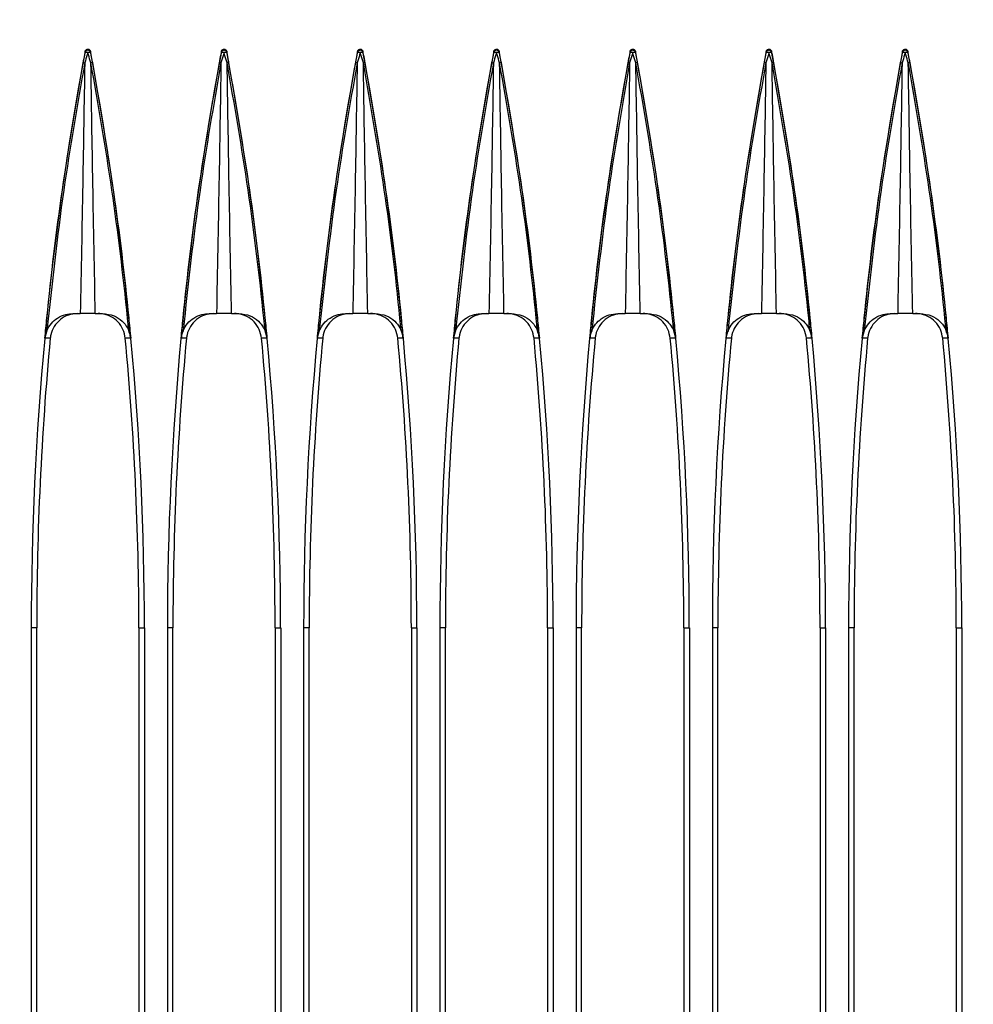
# Model space of a CAD drawing. Header units: millimetres. Extents: x 25 to 1935, y 715 to 2336.
# Tile 142 of 252: x 1300 to 1314, y 1004 to 1018. Entities that reach past the tile are written whole.
import ezdxf

# ---------------------------------------------------------------- set-up
doc = ezdxf.new("R2010")
doc.units = ezdxf.units.MM
doc.header["$LTSCALE"] = 2
doc.layers.get('0').update_dxf_attribs({"color": 2})
doc.styles.add('FS2312', font='simsun.ttf', dxfattribs={"width": 0.8})
doc.dimstyles.new('STANDARD$0', dxfattribs={"dimtxt": 3.5, "dimasz": 3, "dimexe": 1.5, "dimexo": 0.5, "dimgap": 1.5, "dimtad": 1, "dimdec": 1, "dimlfac": 5, "dimdsep": 46, "dimtxsty": 'FS2312', "dimblk1": 'OPEN', "dimblk2": 'OPEN', "dimsah": 1, "dimcen": 0, "dimclrd": 4, "dimclre": 4, "dimclrt": 4, "dimadec": 0, "dimazin": 0, "dimtfac": 1, "dimtdec": 1, "dimtmove": 1, "dimatfit": 0, "dimldrblk": 'OPEN', "dimfxl": 1, "dimtolj": 1, "dimtzin": 0, "dimlwd": 18, "dimlwe": 18, "dimarcsym": 1})

# ---------------------------------------------------------------- blocks, each defined once
blk = doc.blocks.new('_OPEN')
at = {"color": 0}
for p, q in [((-0.966, 0.259), (0, 0)), ((0, 0), (-1, 0)), ((0, 0), (-0.966, -0.259))]:
    blk.add_line(p, q, dxfattribs=at)
blk = doc.blocks.new('*D46')
at = {"color": 4, "lineweight": 18, "transparency": 16777216}
for p, q in [((1275.228, 1018.123), (1275.228, 1070.112)), ((1397.628, 1018.515), (1397.628, 1070.112)), ((1278.228, 1068.612), (1394.628, 1068.612))]:
    blk.add_line(p, q, dxfattribs=at)
at = {"layer": 'Defpoints', "color": 0, "transparency": 16777216}
for p in [(1397.628, 1068.612), (1397.628, 1018.015), (1275.228, 1017.623)]:
    blk.add_point(p, dxfattribs=at)
at = {"color": 4, "lineweight": 18, "transparency": 16777216, "xscale": 3, "yscale": 3, "zscale": 3, "rotation": 180}
blk.add_blockref('_OPEN', (1275.228, 1068.612), dxfattribs=at)
at = {"color": 4, "lineweight": 18, "transparency": 16777216, "xscale": 3, "yscale": 3, "zscale": 3}
blk.add_blockref('_OPEN', (1397.628, 1068.612), dxfattribs=at)
at = {"color": 4, "transparency": 16777216, "insert": (1336.428, 1071.862), "char_height": 3.5, "attachment_point": 5, "style": 'FS2312'}
blk.add_mtext('\\A1;612', dxfattribs=at)

msp = doc.modelspace()

# ---------------------------------------------------------------- linework, layer by layer
at = {"color": 2, "linetype": 'Continuous', "lineweight": 30}
for p, q in [((1301.389, 1017.655), (1301.389, 1017.67)), ((1301.467, 1017.67), (1301.467, 1017.655)), ((1303.389, 1017.655), (1303.389, 1017.67)), ((1303.467, 1017.67), (1303.467, 1017.655)), ((1305.389, 1017.655), (1305.389, 1017.67)), ((1305.467, 1017.67), (1305.467, 1017.655)), ((1307.389, 1017.655), (1307.389, 1017.67)), ((1307.467, 1017.67), (1307.467, 1017.655)), ((1309.389, 1017.655), (1309.389, 1017.67)), ((1309.467, 1017.67), (1309.467, 1017.655)), ((1311.389, 1017.655), (1311.389, 1017.67)), ((1311.467, 1017.67), (1311.467, 1017.655)), ((1313.389, 1017.655), (1313.389, 1017.67)), ((1313.467, 1017.67), (1313.467, 1017.655)), ((1301.21, 1013.82), (1301.318, 1013.82)), ((1301.538, 1013.82), (1301.646, 1013.82)), ((1303.21, 1013.82), (1303.318, 1013.82)), ((1303.538, 1013.82), (1303.646, 1013.82)), ((1305.21, 1013.82), (1305.318, 1013.82)), ((1305.538, 1013.82), (1305.646, 1013.82)), ((1307.21, 1013.82), (1307.318, 1013.82)), ((1307.538, 1013.82), (1307.646, 1013.82)), ((1309.21, 1013.82), (1309.318, 1013.82)), ((1309.538, 1013.82), (1309.646, 1013.82)), ((1311.21, 1013.82), (1311.318, 1013.82)), ((1311.538, 1013.82), (1311.646, 1013.82)), ((1313.21, 1013.82), (1313.318, 1013.82)), ((1313.538, 1013.82), (1313.646, 1013.82)), ((1300.597, 1009.204), (1300.597, 918.637)), ((1300.678, 1009.204), (1300.597, 1009.204)), ((1300.678, 990.62), (1300.678, 1009.204)), ((1302.178, 1009.204), (1302.26, 1009.204)), ((1302.178, 1009.204), (1302.178, 990.62)), ((1302.26, 1009.204), (1302.26, 918.637)), ((1302.597, 1009.204), (1302.597, 918.637)), ((1302.678, 1009.204), (1302.597, 1009.204)), ((1302.678, 990.62), (1302.678, 1009.204)), ((1304.178, 1009.204), (1304.26, 1009.204)), ((1304.178, 1009.204), (1304.178, 990.62)), ((1304.26, 1009.204), (1304.26, 918.637)), ((1304.597, 1009.204), (1304.597, 918.637)), ((1304.678, 1009.204), (1304.597, 1009.204)), ((1304.678, 990.62), (1304.678, 1009.204)), ((1306.178, 1009.204), (1306.26, 1009.204)), ((1306.178, 1009.204), (1306.178, 990.62)), ((1306.26, 1009.204), (1306.26, 918.637)), ((1306.597, 1009.204), (1306.597, 918.637)), ((1306.678, 1009.204), (1306.597, 1009.204)), ((1306.678, 990.62), (1306.678, 1009.204)), ((1308.178, 1009.204), (1308.26, 1009.204)), ((1308.178, 1009.204), (1308.178, 990.62)), ((1308.26, 1009.204), (1308.26, 918.637)), ((1308.597, 1009.204), (1308.597, 918.637)), ((1308.678, 1009.204), (1308.597, 1009.204)), ((1308.678, 990.62), (1308.678, 1009.204)), ((1310.178, 1009.204), (1310.26, 1009.204)), ((1310.178, 1009.204), (1310.178, 990.62)), ((1310.26, 1009.204), (1310.26, 918.637)), ((1310.597, 1009.204), (1310.597, 918.637)), ((1310.678, 1009.204), (1310.597, 1009.204)), ((1310.678, 990.62), (1310.678, 1009.204)), ((1312.178, 1009.204), (1312.26, 1009.204)), ((1312.178, 1009.204), (1312.178, 990.62)), ((1312.26, 1009.204), (1312.26, 918.637)), ((1312.597, 1009.204), (1312.597, 918.637)), ((1312.678, 1009.204), (1312.597, 1009.204)), ((1312.678, 990.62), (1312.678, 1009.204)), ((1314.178, 1009.204), (1314.26, 1009.204)), ((1314.178, 1009.204), (1314.178, 990.62)), ((1314.26, 1009.204), (1314.26, 918.637))]:
    msp.add_line(p, q, dxfattribs=at)
at = {"color": 2, "linetype": 'Continuous', "lineweight": 30, "flags": 128}
for points in [[(1300.877, 1013.458), (1300.838, 1013.458), (1300.8, 1013.458), (1300.799, 1013.458)], [(1302.058, 1013.458), (1302.057, 1013.458), (1302.018, 1013.458), (1301.979, 1013.458)], [(1302.877, 1013.458), (1302.838, 1013.458), (1302.8, 1013.458), (1302.799, 1013.458)], [(1304.058, 1013.458), (1304.057, 1013.458), (1304.018, 1013.458), (1303.979, 1013.458)], [(1304.877, 1013.458), (1304.838, 1013.458), (1304.8, 1013.458), (1304.799, 1013.458)], [(1306.058, 1013.458), (1306.057, 1013.458), (1306.018, 1013.458), (1305.979, 1013.458)], [(1306.877, 1013.458), (1306.838, 1013.458), (1306.8, 1013.458), (1306.799, 1013.458)], [(1308.058, 1013.458), (1308.057, 1013.458), (1308.018, 1013.458), (1307.979, 1013.458)], [(1308.877, 1013.458), (1308.838, 1013.458), (1308.829, 1013.458), (1308.8, 1013.458), (1308.799, 1013.458)], [(1310.058, 1013.458), (1310.057, 1013.458), (1310.018, 1013.458), (1309.979, 1013.458)], [(1310.877, 1013.458), (1310.838, 1013.458), (1310.8, 1013.458), (1310.799, 1013.458)], [(1312.058, 1013.458), (1312.057, 1013.458), (1312.018, 1013.458), (1311.979, 1013.458)], [(1312.877, 1013.458), (1312.838, 1013.458), (1312.8, 1013.458), (1312.799, 1013.458)], [(1314.058, 1013.458), (1314.057, 1013.458), (1314.018, 1013.458), (1313.979, 1013.458)]]:
    msp.add_lwpolyline(points, dxfattribs=at)
at = {"color": 2, "linetype": 'Continuous', "lineweight": 30}
for centre, radius, start, end in [((1301.428, 1017.646), 0.0402, 12.6345, 167.3655), ((1303.428, 1017.646), 0.0402, 12.6345, 167.3655), ((1305.428, 1017.646), 0.0402, 12.6345, 167.3655), ((1307.428, 1017.646), 0.0402, 12.6345, 167.3655), ((1309.428, 1017.646), 0.0402, 12.6345, 167.3655), ((1311.428, 1017.646), 0.0402, 12.6345, 167.3655), ((1313.428, 1017.646), 0.0402, 12.6345, 167.3655), ((1346.228, 1009.204), 45.631, 169.3088, 180), ((1301.398, 1017.535), 0.121, 75.3232, 94.1449), ((1301.459, 1017.535), 0.121, 85.8551, 104.6768), ((1256.628, 1009.204), 45.631, 0, 10.6912), ((1348.228, 1009.204), 45.631, 169.3088, 180), ((1303.398, 1017.535), 0.121, 75.3232, 94.1449), ((1303.459, 1017.535), 0.121, 85.8551, 104.6768), ((1258.628, 1009.204), 45.631, 0, 10.6912), ((1350.228, 1009.204), 45.631, 169.3088, 180), ((1305.398, 1017.535), 0.121, 75.3232, 94.1449), ((1305.459, 1017.535), 0.121, 85.8551, 104.6768), ((1260.628, 1009.204), 45.631, 0, 10.6912), ((1352.228, 1009.204), 45.631, 169.3088, 180), ((1307.398, 1017.535), 0.121, 75.3232, 94.1449), ((1307.459, 1017.535), 0.121, 85.8551, 104.6768), ((1262.628, 1009.204), 45.631, 0, 10.6912), ((1354.228, 1009.204), 45.631, 169.3088, 180), ((1309.398, 1017.535), 0.121, 75.3232, 94.1449), ((1309.459, 1017.535), 0.121, 85.8551, 104.6768), ((1264.628, 1009.204), 45.631, 0, 10.6912), ((1356.228, 1009.204), 45.631, 169.3088, 180), ((1311.398, 1017.535), 0.121, 75.3232, 94.1449), ((1311.459, 1017.535), 0.121, 85.8551, 104.6768), ((1266.628, 1009.204), 45.631, 0, 10.6912), ((1358.228, 1009.204), 45.631, 169.3088, 180), ((1313.398, 1017.535), 0.121, 75.3232, 94.1449), ((1313.459, 1017.535), 0.121, 85.8551, 104.6768), ((1268.628, 1009.204), 45.631, 0, 10.6912), ((1346.228, 1009.204), 45.55, 174.6418, 180), ((1256.628, 1009.204), 45.55, 0, 5.3582), ((1348.228, 1009.204), 45.55, 174.6418, 180), ((1258.628, 1009.204), 45.55, 0, 5.3582), ((1350.228, 1009.204), 45.55, 174.6418, 180), ((1260.628, 1009.204), 45.55, 0, 5.3582), ((1352.228, 1009.204), 45.55, 174.6418, 180), ((1262.628, 1009.204), 45.55, 0, 5.3582), ((1354.228, 1009.204), 45.55, 174.6418, 180), ((1264.628, 1009.204), 45.55, 0, 5.3582), ((1356.228, 1009.204), 45.55, 174.6418, 180), ((1266.628, 1009.204), 45.55, 0, 5.3582), ((1358.228, 1009.204), 45.55, 174.6418, 180), ((1268.628, 1009.204), 45.55, 0, 5.3582)]:
    msp.add_arc(centre, radius, start, end, dxfattribs=at)
for points, knots in [([(1301.389, 1017.67), (1301.39, 1017.674), (1301.393, 1017.683), (1301.402, 1017.694), (1301.414, 1017.701), (1301.428, 1017.704), (1301.441, 1017.702), (1301.453, 1017.695), (1301.462, 1017.685), (1301.466, 1017.676), (1301.467, 1017.671), (1301.467, 1017.67)], [0, 0, 0, 0, 0.126498, 0.253099, 0.376888, 0.496626, 0.613748, 0.73071, 0.849898, 0.972797, 1, 1, 1, 1]), ([(1303.389, 1017.67), (1303.39, 1017.674), (1303.393, 1017.683), (1303.402, 1017.694), (1303.414, 1017.701), (1303.428, 1017.704), (1303.441, 1017.702), (1303.453, 1017.695), (1303.462, 1017.685), (1303.466, 1017.676), (1303.467, 1017.671), (1303.467, 1017.67)], [0, 0, 0, 0, 0.126498, 0.253099, 0.376888, 0.496626, 0.613748, 0.73071, 0.849898, 0.972797, 1, 1, 1, 1]), ([(1305.389, 1017.67), (1305.39, 1017.674), (1305.393, 1017.683), (1305.402, 1017.694), (1305.414, 1017.701), (1305.428, 1017.704), (1305.441, 1017.702), (1305.453, 1017.695), (1305.462, 1017.685), (1305.466, 1017.676), (1305.467, 1017.671), (1305.467, 1017.67)], [0, 0, 0, 0, 0.126498, 0.253099, 0.376888, 0.496626, 0.613748, 0.73071, 0.849898, 0.972797, 1, 1, 1, 1]), ([(1307.389, 1017.67), (1307.39, 1017.674), (1307.393, 1017.683), (1307.402, 1017.694), (1307.414, 1017.701), (1307.428, 1017.704), (1307.441, 1017.702), (1307.453, 1017.695), (1307.462, 1017.685), (1307.466, 1017.676), (1307.467, 1017.671), (1307.467, 1017.67)], [0, 0, 0, 0, 0.126498, 0.253099, 0.376888, 0.496626, 0.613748, 0.73071, 0.849898, 0.972797, 1, 1, 1, 1]), ([(1309.389, 1017.67), (1309.39, 1017.674), (1309.393, 1017.683), (1309.402, 1017.694), (1309.414, 1017.701), (1309.428, 1017.704), (1309.441, 1017.702), (1309.453, 1017.695), (1309.462, 1017.685), (1309.466, 1017.676), (1309.467, 1017.671), (1309.467, 1017.67)], [0, 0, 0, 0, 0.126498, 0.253099, 0.376888, 0.496626, 0.613748, 0.73071, 0.849898, 0.972797, 1, 1, 1, 1]), ([(1311.389, 1017.67), (1311.39, 1017.674), (1311.393, 1017.683), (1311.402, 1017.694), (1311.414, 1017.701), (1311.428, 1017.704), (1311.441, 1017.702), (1311.453, 1017.695), (1311.462, 1017.685), (1311.466, 1017.676), (1311.467, 1017.671), (1311.467, 1017.67)], [0, 0, 0, 0, 0.126498, 0.253099, 0.376888, 0.496626, 0.613748, 0.73071, 0.849898, 0.972797, 1, 1, 1, 1]), ([(1313.389, 1017.67), (1313.39, 1017.674), (1313.393, 1017.683), (1313.402, 1017.694), (1313.414, 1017.701), (1313.428, 1017.704), (1313.441, 1017.702), (1313.453, 1017.695), (1313.462, 1017.685), (1313.466, 1017.676), (1313.467, 1017.671), (1313.467, 1017.67)], [0, 0, 0, 0, 0.126498, 0.253099, 0.376888, 0.496626, 0.613748, 0.73071, 0.849898, 0.972797, 1, 1, 1, 1]), ([(1301.361, 1017.506), (1301.363, 1017.516), (1301.373, 1017.566), (1301.382, 1017.616), (1301.389, 1017.655)], [0, 0, 0, 0, 0.2074033, 1, 1, 1, 1]), ([(1301.428, 1017.651), (1301.416, 1017.612), (1301.401, 1017.562), (1301.386, 1017.512), (1301.383, 1017.502), (1301.383, 1017.502)], [0, 0, 0, 0, 0.791914, 0.999923, 1, 1, 1, 1]), ([(1301.474, 1017.502), (1301.474, 1017.502), (1301.471, 1017.512), (1301.455, 1017.562), (1301.44, 1017.612), (1301.428, 1017.651)], [0, 0, 0, 0, 0.000077, 0.208086, 1, 1, 1, 1]), ([(1301.467, 1017.655), (1301.475, 1017.616), (1301.484, 1017.566), (1301.493, 1017.516), (1301.495, 1017.506)], [0, 0, 0, 0, 0.792522, 1, 1, 1, 1]), ([(1303.361, 1017.506), (1303.363, 1017.516), (1303.373, 1017.566), (1303.382, 1017.616), (1303.389, 1017.655)], [0, 0, 0, 0, 0.207403, 1, 1, 1, 1]), ([(1303.428, 1017.651), (1303.416, 1017.612), (1303.401, 1017.562), (1303.386, 1017.512), (1303.383, 1017.502), (1303.383, 1017.502)], [0, 0, 0, 0, 0.791914, 0.999923, 1, 1, 1, 1]), ([(1303.474, 1017.502), (1303.474, 1017.502), (1303.471, 1017.512), (1303.455, 1017.562), (1303.44, 1017.612), (1303.428, 1017.651)], [0, 0, 0, 0, 0.000077, 0.208086, 1, 1, 1, 1]), ([(1303.467, 1017.655), (1303.475, 1017.616), (1303.484, 1017.566), (1303.493, 1017.516), (1303.495, 1017.506)], [0, 0, 0, 0, 0.792522, 1, 1, 1, 1]), ([(1305.361, 1017.506), (1305.363, 1017.516), (1305.373, 1017.566), (1305.382, 1017.616), (1305.389, 1017.655)], [0, 0, 0, 0, 0.207403, 1, 1, 1, 1]), ([(1305.428, 1017.651), (1305.416, 1017.612), (1305.401, 1017.562), (1305.386, 1017.512), (1305.383, 1017.502), (1305.383, 1017.502)], [0, 0, 0, 0, 0.791914, 0.999923, 1, 1, 1, 1]), ([(1305.474, 1017.502), (1305.474, 1017.502), (1305.471, 1017.512), (1305.455, 1017.562), (1305.44, 1017.612), (1305.428, 1017.651)], [0, 0, 0, 0, 0.000077, 0.208086, 1, 1, 1, 1]), ([(1305.467, 1017.655), (1305.475, 1017.616), (1305.484, 1017.566), (1305.493, 1017.516), (1305.495, 1017.506)], [0, 0, 0, 0, 0.792522, 1, 1, 1, 1]), ([(1307.361, 1017.506), (1307.363, 1017.516), (1307.373, 1017.566), (1307.382, 1017.616), (1307.389, 1017.655)], [0, 0, 0, 0, 0.207403, 1, 1, 1, 1]), ([(1307.428, 1017.651), (1307.416, 1017.612), (1307.401, 1017.562), (1307.386, 1017.512), (1307.383, 1017.502), (1307.383, 1017.502)], [0, 0, 0, 0, 0.791914, 0.999923, 1, 1, 1, 1]), ([(1307.474, 1017.502), (1307.474, 1017.502), (1307.471, 1017.512), (1307.455, 1017.562), (1307.44, 1017.612), (1307.428, 1017.651)], [0, 0, 0, 0, 0.000077, 0.208086, 1, 1, 1, 1]), ([(1307.467, 1017.655), (1307.475, 1017.616), (1307.484, 1017.566), (1307.493, 1017.516), (1307.495, 1017.506)], [0, 0, 0, 0, 0.792522, 1, 1, 1, 1]), ([(1309.361, 1017.506), (1309.363, 1017.516), (1309.373, 1017.566), (1309.382, 1017.616), (1309.389, 1017.655)], [0, 0, 0, 0, 0.207403, 1, 1, 1, 1]), ([(1309.428, 1017.651), (1309.416, 1017.612), (1309.401, 1017.562), (1309.386, 1017.512), (1309.383, 1017.502), (1309.383, 1017.502)], [0, 0, 0, 0, 0.7919145, 0.9999232, 1, 1, 1, 1]), ([(1309.474, 1017.502), (1309.474, 1017.502), (1309.471, 1017.512), (1309.455, 1017.562), (1309.44, 1017.612), (1309.428, 1017.651)], [0, 0, 0, 0, 0.0000768, 0.2080855, 1, 1, 1, 1]), ([(1309.467, 1017.655), (1309.475, 1017.616), (1309.484, 1017.566), (1309.493, 1017.516), (1309.495, 1017.506)], [0, 0, 0, 0, 0.792522, 1, 1, 1, 1]), ([(1311.361, 1017.506), (1311.363, 1017.516), (1311.373, 1017.566), (1311.382, 1017.616), (1311.389, 1017.655)], [0, 0, 0, 0, 0.207403, 1, 1, 1, 1]), ([(1311.428, 1017.651), (1311.416, 1017.612), (1311.401, 1017.562), (1311.386, 1017.512), (1311.383, 1017.502), (1311.383, 1017.502)], [0, 0, 0, 0, 0.791914, 0.999923, 1, 1, 1, 1]), ([(1311.474, 1017.502), (1311.474, 1017.502), (1311.471, 1017.512), (1311.455, 1017.562), (1311.44, 1017.612), (1311.428, 1017.651)], [0, 0, 0, 0, 0.0000768, 0.2080855, 1, 1, 1, 1]), ([(1311.467, 1017.655), (1311.475, 1017.616), (1311.484, 1017.566), (1311.493, 1017.516), (1311.495, 1017.506)], [0, 0, 0, 0, 0.792522, 1, 1, 1, 1]), ([(1313.361, 1017.506), (1313.363, 1017.516), (1313.373, 1017.566), (1313.382, 1017.616), (1313.389, 1017.655)], [0, 0, 0, 0, 0.207403, 1, 1, 1, 1]), ([(1313.428, 1017.651), (1313.416, 1017.612), (1313.401, 1017.562), (1313.386, 1017.512), (1313.383, 1017.502), (1313.383, 1017.502)], [0, 0, 0, 0, 0.791914, 0.999923, 1, 1, 1, 1]), ([(1313.474, 1017.502), (1313.474, 1017.502), (1313.471, 1017.512), (1313.455, 1017.562), (1313.44, 1017.612), (1313.428, 1017.651)], [0, 0, 0, 0, 0.000077, 0.208086, 1, 1, 1, 1]), ([(1313.467, 1017.655), (1313.475, 1017.616), (1313.484, 1017.566), (1313.493, 1017.516), (1313.495, 1017.506)], [0, 0, 0, 0, 0.792522, 1, 1, 1, 1]), ([(1300.799, 1013.458), (1300.808, 1013.557), (1300.878, 1014.285), (1301.039, 1015.639), (1301.254, 1016.884), (1301.361, 1017.506)], [0, 0, 0, 0, 0.0733633, 0.53668, 1, 1, 1, 1]), ([(1301.383, 1017.502), (1301.274, 1016.88), (1301.045, 1015.575), (1300.902, 1014.258), (1300.827, 1013.568)], [0, 0, 0, 0, 0.476437, 1, 1, 1, 1]), ([(1301.383, 1017.502), (1301.373, 1016.908), (1301.354, 1015.681), (1301.33, 1014.453), (1301.318, 1013.82)], [0, 0, 0, 0, 0.48457, 1, 1, 1, 1]), ([(1302.03, 1013.568), (1302.024, 1013.63), (1301.955, 1014.321), (1301.798, 1015.637), (1301.582, 1016.88), (1301.474, 1017.502)], [0, 0, 0, 0, 0.04722, 0.52362, 1, 1, 1, 1]), ([(1301.538, 1013.82), (1301.526, 1014.453), (1301.502, 1015.681), (1301.483, 1016.908), (1301.474, 1017.502)], [0, 0, 0, 0, 0.51543, 1, 1, 1, 1]), ([(1301.495, 1017.506), (1301.602, 1016.884), (1301.817, 1015.639), (1301.978, 1014.285), (1302.048, 1013.557), (1302.058, 1013.458)], [0, 0, 0, 0, 0.463268, 0.9265359, 1, 1, 1, 1]), ([(1302.799, 1013.458), (1302.808, 1013.557), (1302.878, 1014.285), (1303.039, 1015.639), (1303.254, 1016.884), (1303.361, 1017.506)], [0, 0, 0, 0, 0.0733633, 0.53668, 1, 1, 1, 1]), ([(1303.383, 1017.502), (1303.274, 1016.88), (1303.045, 1015.575), (1302.902, 1014.258), (1302.827, 1013.568)], [0, 0, 0, 0, 0.476437, 1, 1, 1, 1]), ([(1303.383, 1017.502), (1303.373, 1016.908), (1303.354, 1015.681), (1303.33, 1014.453), (1303.318, 1013.82)], [0, 0, 0, 0, 0.48457, 1, 1, 1, 1]), ([(1304.03, 1013.568), (1304.024, 1013.63), (1303.955, 1014.321), (1303.798, 1015.637), (1303.582, 1016.88), (1303.474, 1017.502)], [0, 0, 0, 0, 0.04722, 0.52362, 1, 1, 1, 1]), ([(1303.538, 1013.82), (1303.526, 1014.453), (1303.502, 1015.681), (1303.483, 1016.908), (1303.474, 1017.502)], [0, 0, 0, 0, 0.51543, 1, 1, 1, 1]), ([(1303.495, 1017.506), (1303.602, 1016.884), (1303.817, 1015.639), (1303.978, 1014.285), (1304.048, 1013.557), (1304.058, 1013.458)], [0, 0, 0, 0, 0.463268, 0.9265359, 1, 1, 1, 1]), ([(1304.799, 1013.458), (1304.808, 1013.557), (1304.878, 1014.285), (1305.039, 1015.639), (1305.254, 1016.884), (1305.361, 1017.506)], [0, 0, 0, 0, 0.0733633, 0.53668, 1, 1, 1, 1]), ([(1305.383, 1017.502), (1305.274, 1016.88), (1305.045, 1015.575), (1304.902, 1014.258), (1304.827, 1013.568)], [0, 0, 0, 0, 0.476437, 1, 1, 1, 1]), ([(1305.383, 1017.502), (1305.373, 1016.908), (1305.354, 1015.681), (1305.33, 1014.453), (1305.318, 1013.82)], [0, 0, 0, 0, 0.48457, 1, 1, 1, 1]), ([(1306.03, 1013.568), (1306.024, 1013.63), (1305.955, 1014.321), (1305.798, 1015.637), (1305.582, 1016.88), (1305.474, 1017.502)], [0, 0, 0, 0, 0.04722, 0.52362, 1, 1, 1, 1]), ([(1305.538, 1013.82), (1305.526, 1014.453), (1305.502, 1015.681), (1305.483, 1016.908), (1305.474, 1017.502)], [0, 0, 0, 0, 0.51543, 1, 1, 1, 1]), ([(1305.495, 1017.506), (1305.602, 1016.884), (1305.817, 1015.639), (1305.978, 1014.285), (1306.048, 1013.557), (1306.058, 1013.458)], [0, 0, 0, 0, 0.463268, 0.9265359, 1, 1, 1, 1]), ([(1306.799, 1013.458), (1306.808, 1013.557), (1306.878, 1014.285), (1307.039, 1015.639), (1307.254, 1016.884), (1307.361, 1017.506)], [0, 0, 0, 0, 0.073363, 0.53668, 1, 1, 1, 1]), ([(1307.383, 1017.502), (1307.274, 1016.88), (1307.045, 1015.575), (1306.902, 1014.258), (1306.827, 1013.568)], [0, 0, 0, 0, 0.476437, 1, 1, 1, 1]), ([(1307.383, 1017.502), (1307.373, 1016.908), (1307.354, 1015.681), (1307.33, 1014.453), (1307.318, 1013.82)], [0, 0, 0, 0, 0.48457, 1, 1, 1, 1]), ([(1308.03, 1013.568), (1308.024, 1013.63), (1307.955, 1014.321), (1307.798, 1015.637), (1307.582, 1016.88), (1307.474, 1017.502)], [0, 0, 0, 0, 0.04722, 0.52362, 1, 1, 1, 1]), ([(1307.538, 1013.82), (1307.526, 1014.453), (1307.502, 1015.681), (1307.483, 1016.908), (1307.474, 1017.502)], [0, 0, 0, 0, 0.51543, 1, 1, 1, 1]), ([(1307.495, 1017.506), (1307.602, 1016.884), (1307.817, 1015.639), (1307.978, 1014.285), (1308.048, 1013.557), (1308.058, 1013.458)], [0, 0, 0, 0, 0.463268, 0.926536, 1, 1, 1, 1]), ([(1308.799, 1013.458), (1308.808, 1013.557), (1308.878, 1014.285), (1309.039, 1015.639), (1309.254, 1016.884), (1309.361, 1017.506)], [0, 0, 0, 0, 0.073363, 0.53668, 1, 1, 1, 1]), ([(1309.383, 1017.502), (1309.274, 1016.88), (1309.045, 1015.575), (1308.902, 1014.258), (1308.827, 1013.568)], [0, 0, 0, 0, 0.476437, 1, 1, 1, 1]), ([(1309.383, 1017.502), (1309.373, 1016.908), (1309.354, 1015.681), (1309.33, 1014.453), (1309.318, 1013.82)], [0, 0, 0, 0, 0.48457, 1, 1, 1, 1]), ([(1310.03, 1013.568), (1310.024, 1013.63), (1309.955, 1014.321), (1309.798, 1015.637), (1309.582, 1016.88), (1309.474, 1017.502)], [0, 0, 0, 0, 0.04722, 0.52362, 1, 1, 1, 1]), ([(1309.538, 1013.82), (1309.526, 1014.453), (1309.502, 1015.681), (1309.483, 1016.908), (1309.474, 1017.502)], [0, 0, 0, 0, 0.51543, 1, 1, 1, 1]), ([(1309.495, 1017.506), (1309.602, 1016.884), (1309.817, 1015.639), (1309.978, 1014.285), (1310.048, 1013.557), (1310.058, 1013.458)], [0, 0, 0, 0, 0.463268, 0.926536, 1, 1, 1, 1]), ([(1310.799, 1013.458), (1310.808, 1013.557), (1310.878, 1014.285), (1311.039, 1015.639), (1311.254, 1016.884), (1311.361, 1017.506)], [0, 0, 0, 0, 0.073363, 0.53668, 1, 1, 1, 1]), ([(1311.383, 1017.502), (1311.274, 1016.88), (1311.045, 1015.575), (1310.902, 1014.258), (1310.827, 1013.568)], [0, 0, 0, 0, 0.476437, 1, 1, 1, 1]), ([(1311.383, 1017.502), (1311.373, 1016.908), (1311.354, 1015.681), (1311.33, 1014.453), (1311.318, 1013.82)], [0, 0, 0, 0, 0.48457, 1, 1, 1, 1]), ([(1312.03, 1013.568), (1312.024, 1013.63), (1311.955, 1014.321), (1311.798, 1015.637), (1311.582, 1016.88), (1311.474, 1017.502)], [0, 0, 0, 0, 0.04722, 0.52362, 1, 1, 1, 1]), ([(1311.538, 1013.82), (1311.526, 1014.453), (1311.502, 1015.681), (1311.483, 1016.908), (1311.474, 1017.502)], [0, 0, 0, 0, 0.51543, 1, 1, 1, 1]), ([(1311.495, 1017.506), (1311.602, 1016.884), (1311.817, 1015.639), (1311.978, 1014.285), (1312.048, 1013.557), (1312.058, 1013.458)], [0, 0, 0, 0, 0.463268, 0.926536, 1, 1, 1, 1]), ([(1312.799, 1013.458), (1312.808, 1013.557), (1312.878, 1014.285), (1313.039, 1015.639), (1313.254, 1016.884), (1313.361, 1017.506)], [0, 0, 0, 0, 0.073363, 0.53668, 1, 1, 1, 1]), ([(1313.383, 1017.502), (1313.274, 1016.88), (1313.045, 1015.575), (1312.902, 1014.258), (1312.827, 1013.568)], [0, 0, 0, 0, 0.476437, 1, 1, 1, 1]), ([(1313.383, 1017.502), (1313.373, 1016.908), (1313.354, 1015.681), (1313.33, 1014.453), (1313.318, 1013.82)], [0, 0, 0, 0, 0.48457, 1, 1, 1, 1]), ([(1314.03, 1013.568), (1314.024, 1013.63), (1313.955, 1014.321), (1313.798, 1015.637), (1313.582, 1016.88), (1313.474, 1017.502)], [0, 0, 0, 0, 0.04722, 0.52362, 1, 1, 1, 1]), ([(1313.538, 1013.82), (1313.526, 1014.453), (1313.502, 1015.681), (1313.483, 1016.908), (1313.474, 1017.502)], [0, 0, 0, 0, 0.51543, 1, 1, 1, 1]), ([(1313.495, 1017.506), (1313.602, 1016.884), (1313.817, 1015.639), (1313.978, 1014.285), (1314.048, 1013.557), (1314.058, 1013.458)], [0, 0, 0, 0, 0.463268, 0.926536, 1, 1, 1, 1]), ([(1300.827, 1013.568), (1300.847, 1013.606), (1300.887, 1013.683), (1300.987, 1013.764), (1301.097, 1013.812), (1301.175, 1013.818), (1301.21, 1013.82)], [0, 0, 0, 0, 0.244318, 0.487298, 0.766339, 1, 1, 1, 1]), ([(1301.276, 1013.82), (1301.231, 1013.816), (1301.141, 1013.807), (1301.021, 1013.738), (1300.93, 1013.636), (1300.888, 1013.536), (1300.879, 1013.475), (1300.877, 1013.458)], [0, 0, 0, 0, 0.22861, 0.457225, 0.685714, 0.913942, 1, 1, 1, 1]), ([(1301.538, 1013.82), (1301.518, 1013.82), (1301.478, 1013.82), (1301.41, 1013.82), (1301.355, 1013.82), (1301.327, 1013.82), (1301.318, 1013.82)], [0, 0, 0, 0, 0.2890359, 0.577992, 0.866411, 1, 1, 1, 1]), ([(1301.979, 1013.458), (1301.971, 1013.502), (1301.953, 1013.591), (1301.874, 1013.704), (1301.764, 1013.784), (1301.66, 1013.817), (1301.598, 1013.82), (1301.58, 1013.82)], [0, 0, 0, 0, 0.227964, 0.455923, 0.684031, 0.912408, 1, 1, 1, 1]), ([(1301.646, 1013.82), (1301.703, 1013.814), (1301.805, 1013.803), (1301.931, 1013.72), (1301.999, 1013.636), (1302.023, 1013.582), (1302.03, 1013.568)], [0, 0, 0, 0, 0.37377, 0.669739, 0.912396, 1, 1, 1, 1]), ([(1302.827, 1013.568), (1302.847, 1013.606), (1302.887, 1013.683), (1302.987, 1013.764), (1303.097, 1013.812), (1303.175, 1013.818), (1303.21, 1013.82)], [0, 0, 0, 0, 0.244318, 0.487298, 0.766339, 1, 1, 1, 1]), ([(1303.276, 1013.82), (1303.231, 1013.816), (1303.141, 1013.807), (1303.021, 1013.738), (1302.93, 1013.636), (1302.888, 1013.536), (1302.879, 1013.475), (1302.877, 1013.458)], [0, 0, 0, 0, 0.22861, 0.457225, 0.685714, 0.913942, 1, 1, 1, 1]), ([(1303.538, 1013.82), (1303.518, 1013.82), (1303.478, 1013.82), (1303.41, 1013.82), (1303.355, 1013.82), (1303.327, 1013.82), (1303.318, 1013.82)], [0, 0, 0, 0, 0.289036, 0.577992, 0.866411, 1, 1, 1, 1]), ([(1303.979, 1013.458), (1303.971, 1013.502), (1303.953, 1013.591), (1303.874, 1013.704), (1303.764, 1013.784), (1303.66, 1013.817), (1303.598, 1013.82), (1303.58, 1013.82)], [0, 0, 0, 0, 0.227964, 0.455923, 0.684031, 0.912408, 1, 1, 1, 1]), ([(1303.646, 1013.82), (1303.703, 1013.814), (1303.805, 1013.803), (1303.931, 1013.72), (1303.999, 1013.636), (1304.023, 1013.582), (1304.03, 1013.568)], [0, 0, 0, 0, 0.37377, 0.669739, 0.912396, 1, 1, 1, 1]), ([(1304.827, 1013.568), (1304.847, 1013.606), (1304.887, 1013.683), (1304.987, 1013.764), (1305.097, 1013.812), (1305.175, 1013.818), (1305.21, 1013.82)], [0, 0, 0, 0, 0.244318, 0.487298, 0.766339, 1, 1, 1, 1]), ([(1305.276, 1013.82), (1305.231, 1013.816), (1305.141, 1013.807), (1305.021, 1013.738), (1304.93, 1013.636), (1304.888, 1013.536), (1304.879, 1013.475), (1304.877, 1013.458)], [0, 0, 0, 0, 0.22861, 0.457225, 0.685714, 0.913942, 1, 1, 1, 1]), ([(1305.538, 1013.82), (1305.518, 1013.82), (1305.478, 1013.82), (1305.41, 1013.82), (1305.355, 1013.82), (1305.327, 1013.82), (1305.318, 1013.82)], [0, 0, 0, 0, 0.289036, 0.577992, 0.866411, 1, 1, 1, 1]), ([(1305.979, 1013.458), (1305.971, 1013.502), (1305.953, 1013.591), (1305.874, 1013.704), (1305.764, 1013.784), (1305.66, 1013.817), (1305.598, 1013.82), (1305.58, 1013.82)], [0, 0, 0, 0, 0.227964, 0.4559225, 0.684031, 0.9124081, 1, 1, 1, 1]), ([(1305.646, 1013.82), (1305.703, 1013.814), (1305.805, 1013.803), (1305.931, 1013.72), (1305.999, 1013.636), (1306.023, 1013.582), (1306.03, 1013.568)], [0, 0, 0, 0, 0.37377, 0.669739, 0.912396, 1, 1, 1, 1]), ([(1306.827, 1013.568), (1306.847, 1013.606), (1306.887, 1013.683), (1306.987, 1013.764), (1307.097, 1013.812), (1307.175, 1013.818), (1307.21, 1013.82)], [0, 0, 0, 0, 0.244318, 0.487298, 0.766339, 1, 1, 1, 1]), ([(1307.276, 1013.82), (1307.231, 1013.816), (1307.141, 1013.807), (1307.021, 1013.738), (1306.93, 1013.636), (1306.888, 1013.536), (1306.879, 1013.475), (1306.877, 1013.458)], [0, 0, 0, 0, 0.22861, 0.457225, 0.685714, 0.913942, 1, 1, 1, 1]), ([(1307.538, 1013.82), (1307.518, 1013.82), (1307.478, 1013.82), (1307.41, 1013.82), (1307.355, 1013.82), (1307.327, 1013.82), (1307.318, 1013.82)], [0, 0, 0, 0, 0.289036, 0.577992, 0.866411, 1, 1, 1, 1]), ([(1307.979, 1013.458), (1307.971, 1013.502), (1307.953, 1013.591), (1307.874, 1013.704), (1307.764, 1013.784), (1307.66, 1013.817), (1307.598, 1013.82), (1307.58, 1013.82)], [0, 0, 0, 0, 0.227964, 0.455923, 0.684031, 0.912408, 1, 1, 1, 1]), ([(1307.646, 1013.82), (1307.703, 1013.814), (1307.805, 1013.803), (1307.931, 1013.72), (1307.999, 1013.636), (1308.023, 1013.582), (1308.03, 1013.568)], [0, 0, 0, 0, 0.37377, 0.669739, 0.912396, 1, 1, 1, 1]), ([(1308.827, 1013.568), (1308.827, 1013.569), (1308.841, 1013.604), (1308.882, 1013.671), (1308.969, 1013.752), (1309.082, 1013.809), (1309.167, 1013.817), (1309.21, 1013.82)], [0, 0, 0, 0, 0.002544, 0.214523, 0.443124, 0.714362, 1, 1, 1, 1]), ([(1309.276, 1013.82), (1309.231, 1013.816), (1309.141, 1013.807), (1309.021, 1013.738), (1308.93, 1013.636), (1308.888, 1013.536), (1308.879, 1013.475), (1308.877, 1013.458)], [0, 0, 0, 0, 0.22861, 0.457225, 0.685714, 0.913942, 1, 1, 1, 1]), ([(1309.538, 1013.82), (1309.518, 1013.82), (1309.478, 1013.82), (1309.41, 1013.82), (1309.355, 1013.82), (1309.327, 1013.82), (1309.318, 1013.82)], [0, 0, 0, 0, 0.2890359, 0.577992, 0.866411, 1, 1, 1, 1]), ([(1309.979, 1013.458), (1309.971, 1013.502), (1309.953, 1013.591), (1309.874, 1013.704), (1309.764, 1013.784), (1309.66, 1013.817), (1309.598, 1013.82), (1309.58, 1013.82)], [0, 0, 0, 0, 0.227964, 0.455923, 0.684031, 0.912408, 1, 1, 1, 1]), ([(1309.646, 1013.82), (1309.703, 1013.814), (1309.805, 1013.803), (1309.931, 1013.72), (1309.999, 1013.636), (1310.023, 1013.582), (1310.03, 1013.568)], [0, 0, 0, 0, 0.37377, 0.669739, 0.912396, 1, 1, 1, 1]), ([(1310.827, 1013.568), (1310.847, 1013.606), (1310.887, 1013.683), (1310.987, 1013.764), (1311.097, 1013.812), (1311.175, 1013.818), (1311.21, 1013.82)], [0, 0, 0, 0, 0.2443179, 0.487298, 0.7663391, 1, 1, 1, 1]), ([(1311.276, 1013.82), (1311.231, 1013.816), (1311.141, 1013.807), (1311.021, 1013.738), (1310.93, 1013.636), (1310.888, 1013.536), (1310.879, 1013.475), (1310.877, 1013.458)], [0, 0, 0, 0, 0.22861, 0.457225, 0.685714, 0.913942, 1, 1, 1, 1]), ([(1311.538, 1013.82), (1311.518, 1013.82), (1311.478, 1013.82), (1311.41, 1013.82), (1311.355, 1013.82), (1311.327, 1013.82), (1311.318, 1013.82)], [0, 0, 0, 0, 0.289036, 0.577992, 0.866411, 1, 1, 1, 1]), ([(1311.979, 1013.458), (1311.971, 1013.502), (1311.953, 1013.591), (1311.874, 1013.704), (1311.764, 1013.784), (1311.66, 1013.817), (1311.598, 1013.82), (1311.58, 1013.82)], [0, 0, 0, 0, 0.227964, 0.455923, 0.684031, 0.912408, 1, 1, 1, 1]), ([(1311.646, 1013.82), (1311.703, 1013.814), (1311.805, 1013.803), (1311.931, 1013.72), (1311.999, 1013.636), (1312.023, 1013.582), (1312.03, 1013.568)], [0, 0, 0, 0, 0.37377, 0.669739, 0.912396, 1, 1, 1, 1]), ([(1312.827, 1013.568), (1312.847, 1013.606), (1312.887, 1013.683), (1312.987, 1013.764), (1313.097, 1013.812), (1313.175, 1013.818), (1313.21, 1013.82)], [0, 0, 0, 0, 0.244318, 0.487298, 0.766339, 1, 1, 1, 1]), ([(1313.276, 1013.82), (1313.231, 1013.816), (1313.141, 1013.807), (1313.021, 1013.738), (1312.93, 1013.636), (1312.888, 1013.536), (1312.879, 1013.475), (1312.877, 1013.458)], [0, 0, 0, 0, 0.22861, 0.457225, 0.685714, 0.913942, 1, 1, 1, 1]), ([(1313.538, 1013.82), (1313.518, 1013.82), (1313.478, 1013.82), (1313.41, 1013.82), (1313.355, 1013.82), (1313.327, 1013.82), (1313.318, 1013.82)], [0, 0, 0, 0, 0.289036, 0.577992, 0.866411, 1, 1, 1, 1]), ([(1313.979, 1013.458), (1313.971, 1013.502), (1313.953, 1013.591), (1313.874, 1013.704), (1313.764, 1013.784), (1313.66, 1013.817), (1313.598, 1013.82), (1313.58, 1013.82)], [0, 0, 0, 0, 0.227964, 0.455923, 0.684031, 0.912408, 1, 1, 1, 1]), ([(1313.646, 1013.82), (1313.703, 1013.814), (1313.805, 1013.803), (1313.931, 1013.72), (1313.999, 1013.636), (1314.023, 1013.582), (1314.03, 1013.568)], [0, 0, 0, 0, 0.3737696, 0.6697393, 0.9123961, 1, 1, 1, 1]), ([(1300.827, 1013.568), (1300.819, 1013.546), (1300.806, 1013.51), (1300.8, 1013.473), (1300.799, 1013.458), (1300.799, 1013.458)], [0, 0, 0, 0, 0.606844, 0.984827, 1, 1, 1, 1]), ([(1302.058, 1013.458), (1302.058, 1013.458), (1302.056, 1013.47), (1302.051, 1013.508), (1302.038, 1013.543), (1302.03, 1013.568)], [0, 0, 0, 0, 0.015177, 0.320223, 1, 1, 1, 1]), ([(1302.827, 1013.568), (1302.819, 1013.546), (1302.806, 1013.51), (1302.8, 1013.473), (1302.799, 1013.458), (1302.799, 1013.458)], [0, 0, 0, 0, 0.606844, 0.984827, 1, 1, 1, 1]), ([(1304.058, 1013.458), (1304.058, 1013.458), (1304.056, 1013.47), (1304.051, 1013.508), (1304.038, 1013.543), (1304.03, 1013.568)], [0, 0, 0, 0, 0.015177, 0.320223, 1, 1, 1, 1]), ([(1304.827, 1013.568), (1304.819, 1013.546), (1304.806, 1013.51), (1304.8, 1013.473), (1304.799, 1013.458), (1304.799, 1013.458)], [0, 0, 0, 0, 0.606844, 0.984827, 1, 1, 1, 1]), ([(1306.058, 1013.458), (1306.058, 1013.458), (1306.056, 1013.47), (1306.051, 1013.508), (1306.038, 1013.543), (1306.03, 1013.568)], [0, 0, 0, 0, 0.015177, 0.320223, 1, 1, 1, 1]), ([(1306.827, 1013.568), (1306.819, 1013.546), (1306.806, 1013.51), (1306.8, 1013.473), (1306.799, 1013.458), (1306.799, 1013.458)], [0, 0, 0, 0, 0.606844, 0.984827, 1, 1, 1, 1]), ([(1308.058, 1013.458), (1308.058, 1013.458), (1308.056, 1013.47), (1308.051, 1013.508), (1308.038, 1013.543), (1308.03, 1013.568)], [0, 0, 0, 0, 0.015177, 0.320223, 1, 1, 1, 1]), ([(1308.827, 1013.568), (1308.819, 1013.546), (1308.806, 1013.51), (1308.8, 1013.473), (1308.799, 1013.458), (1308.799, 1013.458)], [0, 0, 0, 0, 0.606844, 0.984827, 1, 1, 1, 1]), ([(1310.058, 1013.458), (1310.058, 1013.458), (1310.056, 1013.47), (1310.051, 1013.508), (1310.038, 1013.543), (1310.03, 1013.568)], [0, 0, 0, 0, 0.015177, 0.320223, 1, 1, 1, 1]), ([(1310.827, 1013.568), (1310.819, 1013.546), (1310.806, 1013.51), (1310.8, 1013.473), (1310.799, 1013.458), (1310.799, 1013.458)], [0, 0, 0, 0, 0.6068436, 0.9848268, 1, 1, 1, 1]), ([(1312.058, 1013.458), (1312.058, 1013.458), (1312.056, 1013.47), (1312.051, 1013.508), (1312.038, 1013.543), (1312.03, 1013.568)], [0, 0, 0, 0, 0.015177, 0.320223, 1, 1, 1, 1]), ([(1312.827, 1013.568), (1312.819, 1013.546), (1312.806, 1013.51), (1312.8, 1013.473), (1312.799, 1013.458), (1312.799, 1013.458)], [0, 0, 0, 0, 0.606844, 0.984827, 1, 1, 1, 1]), ([(1314.058, 1013.458), (1314.058, 1013.458), (1314.056, 1013.47), (1314.051, 1013.508), (1314.038, 1013.543), (1314.03, 1013.568)], [0, 0, 0, 0, 0.015177, 0.320223, 1, 1, 1, 1])]:
    msp.add_open_spline(points, degree=3, knots=knots, dxfattribs=at)
for points in [[(1301.361, 1017.506), (1301.362, 1017.506), (1301.363, 1017.506), (1301.367, 1017.505), (1301.374, 1017.504), (1301.38, 1017.503), (1301.383, 1017.502)], [(1301.495, 1017.506), (1301.494, 1017.506), (1301.494, 1017.506), (1301.489, 1017.505), (1301.483, 1017.504), (1301.477, 1017.503), (1301.474, 1017.502)], [(1303.361, 1017.506), (1303.362, 1017.506), (1303.363, 1017.506), (1303.367, 1017.505), (1303.374, 1017.504), (1303.38, 1017.503), (1303.383, 1017.502)], [(1303.495, 1017.506), (1303.494, 1017.506), (1303.494, 1017.506), (1303.489, 1017.505), (1303.483, 1017.504), (1303.477, 1017.503), (1303.474, 1017.502)], [(1305.361, 1017.506), (1305.362, 1017.506), (1305.363, 1017.506), (1305.367, 1017.505), (1305.374, 1017.504), (1305.38, 1017.503), (1305.383, 1017.502)], [(1305.495, 1017.506), (1305.494, 1017.506), (1305.494, 1017.506), (1305.489, 1017.505), (1305.483, 1017.504), (1305.477, 1017.503), (1305.474, 1017.502)], [(1307.361, 1017.506), (1307.362, 1017.506), (1307.363, 1017.506), (1307.367, 1017.505), (1307.374, 1017.504), (1307.38, 1017.503), (1307.383, 1017.502)], [(1307.495, 1017.506), (1307.494, 1017.506), (1307.494, 1017.506), (1307.489, 1017.505), (1307.483, 1017.504), (1307.477, 1017.503), (1307.474, 1017.502)], [(1309.361, 1017.506), (1309.362, 1017.506), (1309.363, 1017.506), (1309.367, 1017.505), (1309.374, 1017.504), (1309.38, 1017.503), (1309.383, 1017.502)], [(1309.495, 1017.506), (1309.494, 1017.506), (1309.494, 1017.506), (1309.489, 1017.505), (1309.483, 1017.504), (1309.477, 1017.503), (1309.474, 1017.502)], [(1311.361, 1017.506), (1311.362, 1017.506), (1311.363, 1017.506), (1311.367, 1017.505), (1311.374, 1017.504), (1311.38, 1017.503), (1311.383, 1017.502)], [(1311.495, 1017.506), (1311.494, 1017.506), (1311.494, 1017.506), (1311.489, 1017.505), (1311.483, 1017.504), (1311.477, 1017.503), (1311.474, 1017.502)], [(1313.361, 1017.506), (1313.362, 1017.506), (1313.363, 1017.506), (1313.367, 1017.505), (1313.374, 1017.504), (1313.38, 1017.503), (1313.383, 1017.502)], [(1313.495, 1017.506), (1313.494, 1017.506), (1313.494, 1017.506), (1313.489, 1017.505), (1313.483, 1017.504), (1313.477, 1017.503), (1313.474, 1017.502)]]:
    msp.add_open_spline(points, degree=3, dxfattribs=at)

# ---------------------------------------------------------------- dimensions: what is measured, and where the dimension line sits
dim = msp.add_linear_dim(base=(1397.628, 1068.612), p1=(1275.228, 1017.623), p2=(1397.628, 1018.015), dimstyle='STANDARD$0')
dim.commit()
dim.dimension.update_dxf_attribs({"geometry": '*D46', "text_midpoint": (1336.428, 1071.862)})

doc.saveas('drawing.dxf')
